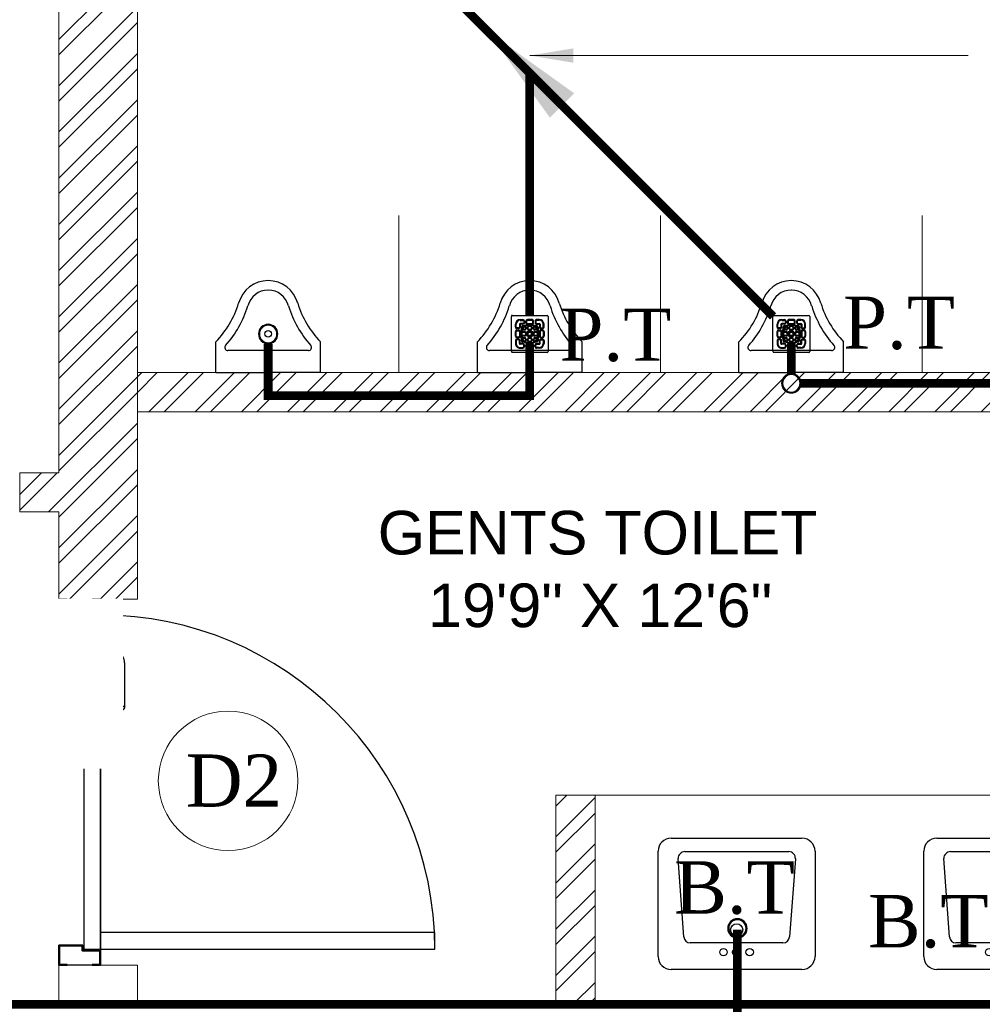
# Model space of a CAD drawing. Header units: inches. Extents: x 119662 to 158499, y 12149 to 20675.
# Tile 59 of 97: x 122229 to 122340, y 19509 to 19622. Entities that reach past the tile are written whole.
import ezdxf

# ---------------------------------------------------------------- set-up
doc = ezdxf.new("R2010")
doc.units = ezdxf.units.IN
doc.header["$MEASUREMENT"] = 0
for name, color, linetype, lineweight in [('00-GRIDTEXT', 1, 'Continuous', 13), ('FLOOR RAISE', 4, 'Continuous', 5), ('KIT TEXT.', 5, 'Continuous', 5), ('PD_BRICK WALL_115', 134, 'Continuous', 30), ('PD_BRICK WALL_230', 4, 'Continuous', 50), ('PD_DOOR', 42, 'Continuous', 25), ('PD_FIXTURE', 21, 'Continuous', 25), ('PD_HATCH', 45, 'Continuous', 9), ('PP- 50DIA Soil Waste Sewer pipe', 54, 'Continuous', 25), ('PP-Soil Pipe', 1, 'Continuous', 25), ('PP-TEXT', 7, 'Continuous', 40)]:
    doc.layers.add(name, color=color, linetype=linetype, lineweight=lineweight)
doc.layers.add('PD_025_TEXT', color=61, linetype='Continuous')
doc.styles.add('Arial', font='GOTHIC.TTF')
doc.styles.add('ISO', font='isocp.shx', dxfattribs={"height": 250})
doc.styles.get("Standard").update_dxf_attribs({"font": 'times.ttf', "height": 4})
doc.styles.add('style1', font='arial.ttf', dxfattribs={"height": 500})
doc.styles.add('TIMES NEW ROMAN', font='times.ttf', dxfattribs={"height": 4})
doc.dimstyles.new('ISO-10', dxfattribs={"dimtxt": 6, "dimasz": 0.5, "dimexe": 1.25, "dimexo": 0.625, "dimtad": 1, "dimtoh": 1, "dimdec": 1, "dimlunit": 4, "dimtxsty": 'Standard', "dimblk": 'ARCHTICK', "dimcen": 2.5, "dimclrt": 3, "dimadec": 0, "dimazin": 0, "dimtfac": 1, "dimtdec": 1, "dimtmove": 1, "dimatfit": 3, "dimfxl": 1, "dimarcsym": 0})
doc.dimstyles.new('PP-DIM', dxfattribs={"dimtxt": 4, "dimasz": 1, "dimexe": 1, "dimexo": 1, "dimgap": 0.09, "dimtad": 0, "dimdec": 1, "dimzin": 0, "dimdsep": 46, "dimlunit": 4, "dimtxsty": 'TIMES NEW ROMAN', "dimblk": 'ARCHTICK', "dimcen": 0.09, "dimdle": 1, "dimclrd": 256, "dimclre": 256, "dimclrt": 256, "dimadec": 0, "dimazin": 0, "dimtfac": 1, "dimtdec": 4, "dimtofl": 0, "dimtmove": 1, "dimatfit": 3, "dimfxl": 1, "dimtolj": 1, "dimtzin": 0, "dimlwd": -1, "dimlwe": -1, "dimarcsym": 0})
pattern_1 = [(45, (165803.1266, 37468.1404), (-2.65165043, 2.65165043), []), (45, (165804.8943, 37468.1404), (-2.65165043, 2.65165043), [])]

# ---------------------------------------------------------------- blocks, each defined once
blk = doc.blocks.new('A$C6E471120')
at = {"layer": 'KIT TEXT.', "color": 251, "char_height": 60.175, "attachment_point": 7, "style": 'ISO'}
for s, insert, width in [('\\pi325.49;{\\Fromans|c0;\\W0.8;WORK TABLE \\P\\pi370.19;WITH SINK}', (-834.1, -1717.7, 488.6), 1100.284), ('\\pi300.49;{\\Fromans|c0;\\W0.8;WORK TABLE}', (-5344.1, -1932.6, 488.6), 1050.284), ('\\pi300.49;{\\Fromans|c0;\\W0.8;WORK TABLE}', (-5344.1, -2682.9, 488.6), 1050.284), ('\\pi526.07;{\\Fromans|c0;\\W0.8; \\P\\pi263.59;CHEST FREEZER}', (-2320.9, -2768.6, 488.6), 1100.284), ('\\pi526.07;{\\Fromans|c0;\\W0.8; \\P\\pi263.59;CHEST FREEZER}', (-1182.6, -2768.6, 488.6), 1100.284)]:
    blk.add_mtext(s, dxfattribs=dict(at, insert=insert, width=width))
blk = doc.blocks.new('door 1')
at = {"layer": 'PD_DOOR', "color": 8}
for p, q in [((160472.9, 15356.5), (160472.9, 15360.1)), ((160472.9, 15360.1), (160472.9, 15356.5)), ((160602.9, 15360.1), (160472.9, 15360.1)), ((160472.9, 15360.1), (160472.9, 15359.7)), ((160472.9, 15335.1), (160472.9, 15360.1)), ((160472.9, 15359.7), (160472.9, 15335.6)), ((159755.9, 15337.6), (159695.9, 15337.6)), ((159695.9, 15337.6), (159695.9, 15312.6)), ((159695.9, 15312.6), (159695.9, 15337.6)), ((159695.9, 15337.6), (159755.9, 15337.6)), ((159695.9, 15212.6), (159695.9, 15337.6)), ((159697.9, 15312.6), (159697.9, 15335.6)), ((159697.9, 15335.6), (159753.9, 15335.6)), ((159753.9, 15335.6), (159697.9, 15335.6)), ((159697.9, 15335.6), (159697.9, 15312.6)), ((159753.9, 15335.6), (159753.9, 15267.6)), ((159753.9, 15267.6), (159753.9, 15335.6)), ((159755.9, 15265.6), (159755.9, 15337.6)), ((159755.9, 15337.6), (159755.9, 15265.6)), ((160472.9, 15335.1), (160472.9, 15338.8)), ((160472.9, 15338.8), (160472.9, 15335.1)), ((160472.9, 15335.6), (160472.9, 15335.1)), ((160472.9, 15335.1), (160602.9, 15335.1)), ((160795.9, 15337.6), (160735.9, 15337.6)), ((160735.9, 15337.6), (160735.9, 15265.6)), ((160735.9, 15265.6), (160735.9, 15337.6)), ((160735.9, 15337.6), (160795.9, 15337.6)), ((160737.9, 15267.6), (160737.9, 15335.6)), ((160737.9, 15335.6), (160793.9, 15335.6)), ((160793.9, 15335.6), (160737.9, 15335.6)), ((160737.9, 15335.6), (160737.9, 15267.6)), ((160793.9, 15335.6), (160793.9, 15312.6)), ((160793.9, 15312.6), (160793.9, 15335.6)), ((160795.9, 15312.6), (160795.9, 15337.6)), ((160795.9, 15337.6), (160795.9, 15312.6)), ((160795.9, 15337.6), (160795.9, 15212.6)), ((159695.9, 15312.6), (159697.9, 15312.6)), ((159697.9, 15312.6), (159695.9, 15312.6)), ((160615.4, 15322.6), (160615.4, 15272.6)), ((160640.4, 15272.6), (160640.4, 15322.6)), ((160793.9, 15312.6), (160795.9, 15312.6)), ((160795.9, 15312.6), (160793.9, 15312.6)), ((160605.4, 15272.6), (160605.4, 15262.6)), ((160622.1, 15272.6), (160605.4, 15272.6)), ((160605.4, 15272.6), (160622.1, 15272.6)), ((160640.4, 15272.6), (160615.4, 15272.6)), ((160615.4, 15272.6), (160621.7, 15272.6)), ((160621.7, 15272.6), (160624.7, 15272.6)), ((160624.7, 15272.6), (160627.9, 15272.6)), ((160627.9, 15272.6), (160631.2, 15272.6)), ((160627.9, 15272.6), (160650.4, 15272.6)), ((160631.2, 15272.6), (160634.2, 15272.6)), ((160650.4, 15272.6), (160633.8, 15272.6)), ((160634.2, 15272.6), (160640.4, 15272.6)), ((160650.4, 15262.6), (160650.4, 15272.6)), ((159753.9, 15267.6), (159738.9, 15267.6)), ((159738.9, 15267.6), (159738.9, 15214.6)), ((159738.9, 15214.6), (159738.9, 15267.6)), ((159738.9, 15267.6), (159753.9, 15267.6)), ((159740.9, 15212.6), (159740.9, 15265.6)), ((159740.9, 15265.6), (159755.9, 15265.6)), ((159755.9, 15265.6), (159740.9, 15265.6)), ((159740.9, 15265.6), (159740.9, 15212.6)), ((160747.9, 15262.6), (159743.9, 15262.6)), ((159743.9, 15262.6), (159743.9, 15212.6)), ((160747.9, 15262.6), (159743.9, 15262.6)), ((159743.9, 15262.6), (159743.9, 15212.6)), ((160650.4, 15262.6), (160605.4, 15262.6)), ((160605.4, 15262.6), (160650.4, 15262.6)), ((160617.9, 15267.6), (160617.9, 15262.6)), ((160637.9, 15267.6), (160617.9, 15267.6)), ((160617.9, 15267.6), (160637.9, 15267.6)), ((160637.9, 15262.6), (160617.9, 15262.6)), ((160617.9, 15262.6), (160637.9, 15262.6)), ((160637.9, 15262.6), (160637.9, 15267.6)), ((160735.9, 15265.6), (160750.9, 15265.6)), ((160750.9, 15265.6), (160735.9, 15265.6)), ((160752.9, 15267.6), (160737.9, 15267.6)), ((160737.9, 15267.6), (160752.9, 15267.6)), ((160747.9, 15212.6), (160747.9, 15262.6)), ((160747.9, 15262.6), (160747.9, 15212.6)), ((160750.9, 15265.6), (160750.9, 15212.6)), ((160750.9, 15212.6), (160750.9, 15265.6)), ((160752.9, 15214.6), (160752.9, 15267.6)), ((160752.9, 15267.6), (160752.9, 15214.6)), ((159697.9, 15237.6), (159695.9, 15237.6)), ((159695.9, 15237.6), (159695.9, 15212.6)), ((159695.9, 15212.6), (159695.9, 15237.6)), ((159695.9, 15237.6), (159697.9, 15237.6)), ((159695.9, 15212.6), (159740.9, 15212.6)), ((159740.9, 15212.6), (159695.9, 15212.6)), ((159695.9, 15212.6), (159743.9, 15212.6)), ((159743.9, 15212.6), (159695.9, 15212.6)), ((159697.9, 15214.6), (159697.9, 15237.6)), ((159697.9, 15237.6), (159697.9, 15214.6)), ((159738.9, 15214.6), (159697.9, 15214.6)), ((159697.9, 15214.6), (159738.9, 15214.6)), ((159793.9, 15212.6), (159743.9, 15212.6)), ((159743.9, 15212.6), (159743.9, 14208.6)), ((159743.9, 15212.6), (160747.9, 15212.6)), ((159743.9, 15212.6), (159793.9, 15212.6)), ((159743.9, 15212.6), (159793.9, 15212.6)), ((159793.9, 15212.6), (159743.9, 15212.6)), ((159793.9, 14208.6), (159793.9, 15212.6)), ((159793.9, 15212.6), (160747.9, 15212.6)), ((159793.9, 15212.6), (160747.9, 15212.6)), ((160747.9, 15212.6), (159793.9, 15212.6)), ((160605.4, 15212.6), (160605.4, 15202.6)), ((160605.4, 15212.6), (160650.4, 15212.6)), ((160639.2, 15212.6), (160605.4, 15212.6)), ((160617.9, 15212.6), (160617.9, 15207.6)), ((160617.9, 15212.6), (160637.9, 15212.6)), ((160618.3, 15212.6), (160617.9, 15212.6)), ((160637.9, 15212.6), (160618.3, 15212.6)), ((160637.9, 15207.6), (160637.9, 15212.6)), ((160650.4, 15212.6), (160639.2, 15212.6)), ((160650.4, 15202.6), (160650.4, 15212.6)), ((160747.9, 15212.6), (160795.9, 15212.6)), ((160795.9, 15212.6), (160747.9, 15212.6)), ((160750.9, 15212.6), (160795.9, 15212.6)), ((160795.9, 15212.6), (160750.9, 15212.6)), ((160793.9, 15214.6), (160752.9, 15214.6)), ((160752.9, 15214.6), (160793.9, 15214.6)), ((160795.9, 15237.6), (160793.9, 15237.6)), ((160793.9, 15237.6), (160793.9, 15214.6)), ((160793.9, 15214.6), (160793.9, 15237.6)), ((160793.9, 15237.6), (160795.9, 15237.6)), ((160795.9, 15212.6), (160795.9, 15237.6)), ((160795.9, 15237.6), (160795.9, 15212.6)), ((160605.4, 15202.6), (160650.4, 15202.6)), ((160650.4, 15202.6), (160605.4, 15202.6)), ((160615.4, 15202.6), (160615.4, 15177.6)), ((160615.4, 15202.6), (160640.4, 15202.6)), ((160640.4, 15202.6), (160615.4, 15202.6)), ((160617.9, 15207.6), (160637.9, 15207.6)), ((160637.9, 15207.6), (160617.9, 15207.6)), ((160640.4, 15177.6), (160640.4, 15202.6)), ((160472.9, 15165.1), (160472.9, 15161.5)), ((160472.9, 15161.5), (160472.9, 15165.1)), ((160602.9, 15165.1), (160472.9, 15165.1)), ((160472.9, 15165.1), (160472.9, 15164.7)), ((160472.9, 15140.1), (160472.9, 15165.1)), ((160472.9, 15164.7), (160472.9, 15140.6)), ((160472.9, 15143.8), (160472.9, 15140.1)), ((160472.9, 15140.1), (160472.9, 15143.8)), ((160472.9, 15140.6), (160472.9, 15140.1)), ((160472.9, 15140.1), (160602.9, 15140.1)), ((159743.9, 14208.6), (159793.9, 14208.6))]:
    blk.add_line(p, q, dxfattribs=at)
at = {"layer": 'PD_DOOR', "color": 8, "flags": 128}
for points in [[(160460.4, 15347.6), (160460.5, 15348.1), (160460.5, 15348.6), (160460.5, 15349.1), (160460.6, 15349.6), (160460.7, 15350.1), (160460.8, 15350.6), (160460.9, 15351.1), (160461.1, 15351.6), (160461.2, 15352), (160461.4, 15352.5), (160461.6, 15353), (160461.9, 15353.4), (160462.1, 15353.9), (160462.4, 15354.3), (160462.6, 15354.7), (160462.9, 15355.1), (160463.2, 15355.5), (160463.5, 15355.9), (160463.9, 15356.3), (160464.2, 15356.6), (160464.6, 15357), (160465, 15357.3), (160465.4, 15357.6), (160465.8, 15357.9), (160466.2, 15358.2), (160466.6, 15358.4), (160467, 15358.7), (160467.5, 15358.9), (160467.9, 15359.1), (160468.4, 15359.3), (160468.9, 15359.5), (160469.4, 15359.6), (160469.8, 15359.8), (160470.3, 15359.9), (160470.8, 15360), (160471.3, 15360), (160471.8, 15360.1), (160472.3, 15360.1), (160472.8, 15360.1), (160472.9, 15360.1)], [(160640.4, 15322.6), (160640.4, 15324.1), (160640.3, 15325.6), (160640.2, 15327.1), (160640, 15328.6), (160639.7, 15330.1), (160639.4, 15331.6), (160639, 15333), (160638.5, 15334.4), (160638, 15335.9), (160637.5, 15337.2), (160636.9, 15338.6), (160636.2, 15340), (160635.5, 15341.3), (160634.7, 15342.6), (160633.9, 15343.8), (160633, 15345), (160632.1, 15346.2), (160631.1, 15347.4), (160630.1, 15348.5), (160629.1, 15349.5), (160628, 15350.6), (160626.8, 15351.5), (160625.7, 15352.5), (160624.4, 15353.4), (160623.2, 15354.2), (160621.9, 15355), (160620.6, 15355.7), (160619.3, 15356.4), (160617.9, 15357), (160616.5, 15357.6), (160615.1, 15358.1), (160613.7, 15358.6), (160612.2, 15359), (160610.8, 15359.3), (160609.3, 15359.6), (160607.8, 15359.8), (160606.3, 15360), (160604.8, 15360.1), (160603.3, 15360.1), (160602.9, 15360.1)], [(160472.9, 15335.1), (160472.4, 15335.2), (160471.9, 15335.2), (160471.4, 15335.2), (160470.9, 15335.3), (160470.5, 15335.4), (160470, 15335.5), (160469.5, 15335.6), (160469, 15335.8), (160468.5, 15335.9), (160468.1, 15336.1), (160467.6, 15336.3), (160467.2, 15336.6), (160466.7, 15336.8), (160466.3, 15337.1), (160465.9, 15337.3), (160465.5, 15337.6), (160465.1, 15337.9), (160464.7, 15338.2), (160464.3, 15338.6), (160464, 15338.9), (160463.6, 15339.3), (160463.3, 15339.7), (160463, 15340.1), (160462.7, 15340.5), (160462.4, 15340.9), (160462.2, 15341.3), (160461.9, 15341.8), (160461.7, 15342.2), (160461.5, 15342.7), (160461.3, 15343.1), (160461.1, 15343.6), (160461, 15344.1), (160460.8, 15344.5), (160460.7, 15345), (160460.6, 15345.5), (160460.5, 15346), (160460.5, 15346.5), (160460.5, 15347), (160460.4, 15347.5), (160460.4, 15347.6)], [(160602.9, 15335.1), (160603.4, 15335.1), (160603.9, 15335.1), (160604.4, 15335.1), (160604.9, 15335), (160605.4, 15334.9), (160605.9, 15334.8), (160606.4, 15334.7), (160606.9, 15334.5), (160607.3, 15334.3), (160607.8, 15334.2), (160608.3, 15334), (160608.7, 15333.7), (160609.2, 15333.5), (160609.6, 15333.2), (160610, 15333), (160610.4, 15332.7), (160610.8, 15332.4), (160611.2, 15332), (160611.6, 15331.7), (160611.9, 15331.4), (160612.2, 15331), (160612.6, 15330.6), (160612.9, 15330.2), (160613.2, 15329.8), (160613.5, 15329.4), (160613.7, 15329), (160614, 15328.5), (160614.2, 15328.1), (160614.4, 15327.6), (160614.6, 15327.2), (160614.8, 15326.7), (160614.9, 15326.2), (160615.1, 15325.7), (160615.2, 15325.3), (160615.3, 15324.8), (160615.3, 15324.3), (160615.4, 15323.8), (160615.4, 15323.3), (160615.4, 15322.8), (160615.4, 15322.6)], [(160460.4, 15152.6), (160460.5, 15153.1), (160460.5, 15153.6), (160460.5, 15154.1), (160460.6, 15154.6), (160460.7, 15155.1), (160460.8, 15155.6), (160460.9, 15156.1), (160461.1, 15156.6), (160461.2, 15157), (160461.4, 15157.5), (160461.6, 15158), (160461.9, 15158.4), (160462.1, 15158.9), (160462.4, 15159.3), (160462.6, 15159.7), (160462.9, 15160.1), (160463.2, 15160.5), (160463.5, 15160.9), (160463.9, 15161.3), (160464.2, 15161.6), (160464.6, 15162), (160465, 15162.3), (160465.4, 15162.6), (160465.8, 15162.9), (160466.2, 15163.2), (160466.6, 15163.4), (160467, 15163.7), (160467.5, 15163.9), (160467.9, 15164.1), (160468.4, 15164.3), (160468.9, 15164.5), (160469.4, 15164.6), (160469.8, 15164.8), (160470.3, 15164.9), (160470.8, 15165), (160471.3, 15165), (160471.8, 15165.1), (160472.3, 15165.1), (160472.8, 15165.1), (160472.9, 15165.1)], [(160472.9, 15140.1), (160472.4, 15140.2), (160471.9, 15140.2), (160471.4, 15140.2), (160470.9, 15140.3), (160470.5, 15140.4), (160470, 15140.5), (160469.5, 15140.6), (160469, 15140.8), (160468.5, 15140.9), (160468.1, 15141.1), (160467.6, 15141.3), (160467.2, 15141.6), (160466.7, 15141.8), (160466.3, 15142.1), (160465.9, 15142.3), (160465.5, 15142.6), (160465.1, 15142.9), (160464.7, 15143.2), (160464.3, 15143.6), (160464, 15143.9), (160463.6, 15144.3), (160463.3, 15144.7), (160463, 15145.1), (160462.7, 15145.5), (160462.4, 15145.9), (160462.2, 15146.3), (160461.9, 15146.8), (160461.7, 15147.2), (160461.5, 15147.7), (160461.3, 15148.1), (160461.1, 15148.6), (160461, 15149.1), (160460.8, 15149.5), (160460.7, 15150), (160460.6, 15150.5), (160460.5, 15151), (160460.5, 15151.5), (160460.5, 15152), (160460.4, 15152.5), (160460.4, 15152.6)], [(160602.9, 15140.1), (160604.4, 15140.2), (160605.9, 15140.3), (160607.4, 15140.4), (160608.9, 15140.6), (160610.4, 15140.9), (160611.9, 15141.2), (160613.3, 15141.6), (160614.7, 15142), (160616.2, 15142.5), (160617.5, 15143.1), (160618.9, 15143.7), (160620.3, 15144.4), (160621.6, 15145.1), (160622.9, 15145.9), (160624.1, 15146.7), (160625.3, 15147.6), (160626.5, 15148.5), (160627.7, 15149.5), (160628.8, 15150.5), (160629.8, 15151.5), (160630.9, 15152.6), (160631.8, 15153.8), (160632.8, 15154.9), (160633.7, 15156.1), (160634.5, 15157.4), (160635.3, 15158.7), (160636, 15160), (160636.7, 15161.3), (160637.3, 15162.7), (160637.9, 15164.1), (160638.4, 15165.5), (160638.9, 15166.9), (160639.3, 15168.3), (160639.6, 15169.8), (160639.9, 15171.3), (160640.1, 15172.8), (160640.3, 15174.2), (160640.4, 15175.7), (160640.4, 15177.2), (160640.4, 15177.6)], [(160615.4, 15177.6), (160615.4, 15177.1), (160615.4, 15176.6), (160615.4, 15176.1), (160615.3, 15175.7), (160615.2, 15175.2), (160615.1, 15174.7), (160615, 15174.2), (160614.8, 15173.7), (160614.6, 15173.2), (160614.5, 15172.8), (160614.3, 15172.3), (160614, 15171.9), (160613.8, 15171.4), (160613.5, 15171), (160613.3, 15170.6), (160613, 15170.2), (160612.7, 15169.8), (160612.3, 15169.4), (160612, 15169), (160611.7, 15168.7), (160611.3, 15168.3), (160610.9, 15168), (160610.5, 15167.7), (160610.1, 15167.4), (160609.7, 15167.1), (160609.3, 15166.9), (160608.8, 15166.6), (160608.4, 15166.4), (160607.9, 15166.2), (160607.5, 15166), (160607, 15165.8), (160606.5, 15165.7), (160606, 15165.5), (160605.6, 15165.4), (160605.1, 15165.3), (160604.6, 15165.3), (160604.1, 15165.2), (160603.6, 15165.2), (160603.1, 15165.1), (160602.9, 15165.1)]]:
    blk.add_lwpolyline(points, dxfattribs=at)
at = {"layer": 'PD_DOOR', "color": 8}
blk.add_arc((159743.9, 15212.6), 1004, 270, 0, dxfattribs=at)
blk = doc.blocks.new('DOOR1')
at = {"color": 8, "xscale": 0.03818181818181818, "yscale": 0.03818181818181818, "zscale": 0.03818181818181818, "rotation": 90}
blk.add_blockref('door 1', (-2370.94, -8406.75), dxfattribs=at)
blk = doc.blocks.new('LV')
at = {"color": 8}
for p, q in [((-254, 510.1), (254, 510.1)), ((-304.8, 50.8), (-304.8, 459.3)), ((304.8, 459.3), (304.8, 50.8)), ((-205.3, 127), (-226.3, 430.8)), ((-201, 458), (203.1, 458)), ((228.4, 430.6), (205.5, 126.8)), ((180.2, 103.5), (-180, 103.5)), ((254, 0), (-254, 0))]:
    blk.add_line(p, q, dxfattribs=at)
for centre, radius in [((0.4, 154.3), 23.6), ((-50.8, 67.2), 14.4), ((0, 67.2), 15.3), ((50.8, 67.2), 14.4)]:
    blk.add_circle(centre, radius, dxfattribs=at)
for centre, radius, start, end in [((-254, 459.3), 50.8, 90, 180), ((254, 459.3), 50.8, 0, 90), ((-201, 432.6), 25.4, 90, 184.2016), ((203.1, 432.6), 25.4, 355.4179, 90), ((-180, 128.9), 25.4, 184.2016, 270), ((180.2, 128.9), 25.4, 270, 355.4179), ((-254, 50.8), 50.8, 180, 270), ((254, 50.8), 50.8, 270, 0)]:
    blk.add_arc(centre, radius, start, end, dxfattribs=at)
blk = doc.blocks.new('A$C33087201')
at = {"color": 8}
for p, q in [((0, 289.6), (165, 289.6)), ((0, 289.6), (0, 193.2)), ((330, 289.6), (165, 289.6)), ((330, 289.6), (330, 193.2)), ((38.1, 220.9), (291.9, 220.9))]:
    blk.add_line(p, q, dxfattribs=at)
blk.add_circle((165, 168.2), 10.4, dxfattribs=at)
for centre, radius, start, end in [((38.1, 210.9), 10, 90, 221.8242), ((291.9, 210.9), 10, 318.1758, 90), ((-215.7, -16.2), 300.6, 16.9059, 44.1446), ((-215.7, -16.2), 330.6, 16.9059, 41.8242), ((545.7, -16.2), 330.6, 138.1758, 163.0941), ((545.7, -16.2), 300.6, 135.8554, 163.0941), ((164.8, 96.2), 96.2, 195.0681, 270.0943), ((164.8, 96.2), 66.2, 195.0681, 270.0943), ((165.2, 96.2), 66.2, 269.9057, 344.9319), ((165.2, 96.2), 96.2, 269.9057, 344.9319)]:
    blk.add_arc(centre, radius, start, end, dxfattribs=at)
blk = doc.blocks.new('FIRST FLOOR')
at = {"layer": 'PD_HATCH', "lineweight": 5}
h = blk.add_hatch(dxfattribs=at)
h.set_pattern_fill('ANSI32', color=251, scale=10)
h.set_pattern_definition(pattern_1)
h.paths.add_polyline_path([(139264.66, 19579.75), (139258.66, 19579.75), (139258.66, 19543.75), (139264.66, 19543.75)])
h.paths.add_polyline_path([(139264.66, 19543.75), (139258.66, 19543.75), (139258.66, 19507.75), (139264.66, 19507.75)])
h.paths.add_polyline_path([(139258.66, 19507.75), (139258.66, 19471.75), (139264.66, 19471.75), (139264.66, 19507.75)])
h.paths.add_polyline_path([(139264.66, 19471.75), (139258.66, 19471.75), (139258.66, 19435.75), (139264.66, 19435.75)])
h.paths.add_polyline_path([(139264.66, 19435.75), (139258.66, 19435.75), (139258.66, 19399.75), (139264.66, 19399.75)])
h.paths.add_polyline_path([(139264.66, 19399.75), (139258.66, 19399.75), (139258.66, 19363.75), (139264.66, 19363.75)])
h.paths.add_polyline_path([(139543.66, 19579.75), (139534.66, 19579.75), (139534.66, 19490.25), (139530.16, 19490.25), (139530.16, 19485.75), (139534.66, 19485.75), (139534.66, 19475.75), (139543.66, 19475.75)])
h.paths.add_polyline_path([(139462.66, 19579.75), (139458.16, 19579.75), (139458.16, 19490.25), (139453.66, 19490.25), (139453.66, 19485.75), (139488.16, 19485.75), (139488.16, 19490.25), (139462.66, 19490.25)])
h.paths.add_polyline_path([(139458.16, 19561.75), (139455.16, 19561.75), (139455.16, 19557.25), (139458.16, 19557.25)], flags=17)
h.paths.add_polyline_path([(139431.16, 19561.75), (139428.16, 19561.75), (139428.16, 19570.75), (139423.66, 19570.75), (139423.66, 19561.75), (139413.16, 19561.75), (139413.16, 19557.25), (139431.16, 19557.25)])
h.paths.add_polyline_path([(139377.16, 19579.75), (139372.66, 19579.75), (139372.66, 19563.75), (139372.66, 19557.25), (139377.16, 19557.25), (139377.16, 19561.75)])
h.paths.add_polyline_path([(139668.16, 19579.75), (139663.66, 19579.75), (139663.66, 19561.75), (139668.16, 19561.75)])
h = blk.add_hatch(dxfattribs=at)
h.set_pattern_fill('ANSI32', color=251, scale=10)
h.set_pattern_definition(pattern_1)
h.paths.add_polyline_path([(139596.16, 19453.25), (139591.66, 19453.25), (139591.66, 19429.25), (139596.16, 19429.25)])
h.paths.add_polyline_path([(139729.66, 19466.88), (139720.66, 19466.88), (139720.66, 19429.25), (139725.16, 19429.25), (139725.16, 19462.38), (139729.66, 19462.38)])
h.paths.add_polyline_path([(139780.66, 19466.88), (139753.66, 19466.88), (139753.66, 19462.38), (139780.66, 19462.38)])
h.paths.add_polyline_path([(139668.16, 19519.75), (139663.66, 19519.75), (139663.66, 19501.75), (139543.66, 19501.75), (139543.66, 19497.25), (139668.16, 19497.25)])
at = {"layer": 'PD_BRICK WALL_115', "color": 251, "lineweight": 5}
for p, q in [((139534.66, 19490.25), (139534.66, 19579.75)), ((139543.66, 19501.75), (139663.66, 19501.75)), ((139543.66, 19497.25), (139668.16, 19497.25)), ((139530.16, 19490.25), (139534.66, 19490.25)), ((139530.16, 19485.75), (139530.16, 19490.25)), ((139530.16, 19485.75), (139534.66, 19485.75)), ((139534.66, 19475.75), (139534.66, 19485.75)), ((139591.66, 19453.25), (139591.66, 19429.25)), ((139591.66, 19453.25), (139596.16, 19453.25)), ((139596.16, 19453.25), (139596.16, 19429.25))]:
    blk.add_line(p, q, dxfattribs=at)
blk.add_lwpolyline([(139534.66, 19475.75), (139543.66, 19475.75), (139543.66, 19579.75)], dxfattribs=at)
at = {"layer": 'PD_BRICK WALL_230', "color": 251, "lineweight": 5}
for p, q in [((139534.66, 19429.25), (139534.66, 19433.75)), ((139534.66, 19433.75), (139543.66, 19433.75)), ((139543.66, 19429.25), (139543.66, 19433.75))]:
    blk.add_line(p, q, dxfattribs=at)
at = {"layer": 'PD_DOOR', "color": 251, "lineweight": 5}
blk.add_circle((139554.06, 19454.89), 8, dxfattribs=at)
at = {"layer": 'PD_FIXTURE', "color": 251, "lineweight": 5, "ltscale": 12}
for p, q in [((139573.66, 19501.75), (139573.66, 19519.75)), ((139603.66, 19501.75), (139603.66, 19519.75)), ((139633.66, 19501.75), (139633.66, 19519.75)), ((139720.66, 19453.25), (139596.16, 19453.25))]:
    blk.add_line(p, q, dxfattribs=at)
at = {"layer": '00-GRIDTEXT', "color": 8, "xscale": 0.03937007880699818, "yscale": 0.03937007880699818, "zscale": 0.03937007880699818}
blk.add_blockref('A$C6E471120', (139249.66, 19579.75), dxfattribs=at)
at = {"layer": 'PD_DOOR', "color": 8, "ltscale": 25}
blk.add_blockref('DOOR1', (142491.22, 21743.02), dxfattribs=at)
at = {"layer": 'PD_FIXTURE', "color": 251, "ltscale": 12, "xscale": 0.03636363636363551, "yscale": 0.03636363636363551, "zscale": 0.03636363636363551, "rotation": 180}
for p in [(139564.66, 19512.29), (139594.66, 19512.29), (139624.66, 19512.29)]:
    blk.add_blockref('A$C33087201', p, dxfattribs=at)
at = {"layer": 'PD_FIXTURE', "color": 251, "ltscale": 12, "xscale": 0.0295236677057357, "yscale": 0.0295236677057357, "zscale": 0.0295236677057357}
for p in [(139612.38, 19433.25), (139642.85, 19433.25)]:
    blk.add_blockref('LV', p, dxfattribs=at)
at = {"layer": 'PD_DOOR', "color": 251, "insert": (139549.19, 19457.92), "char_height": 6, "width": 47.1418, "attachment_point": 1}
blk.add_mtext('D2', dxfattribs=at)
at = {"layer": 'PD_025_TEXT', "color": 251, "insert": (139569.21, 19485.87), "char_height": 5, "width": 53.9676, "attachment_point": 1, "style": 'style1', "bg_fill": 2}
blk.add_mtext('\\pi2.0128;GENTS TOILET\\P\\pi7.7904;19\'9" X 12\'6"', dxfattribs=at)
at = {"layer": 'PD_025_TEXT', "color": 251, "insert": (139428.34, 19534.13), "char_height": 8, "width": 128.4952, "attachment_point": 1, "style": 'style1'}
blk.add_mtext('\\pi38.106;H. TOILET\\P\\pi44.447;6\' X 7\'5"', dxfattribs=at)
blk = doc.blocks.new('PP-GRATING')
at = {"linetype": 'Continuous'}
for p, q in [((-53.1, -49.4), (-53.1, 49.4)), ((-49.7, 52.9), (49.7, 52.9)), ((-27.6, 40.7), (-27.6, 38.6)), ((-19.6, 40.7), (-27.6, 40.7)), ((-19.6, 38.6), (-27.6, 38.6)), ((-27.6, 29.6), (-27.6, 27.5)), ((-27.6, 29.6), (-19.6, 29.6)), ((-19.6, 38.6), (-19.6, 40.7)), ((-19.6, 27.5), (-19.6, 29.6)), ((-17.3, 31.8), (-17.3, 36.4)), ((-15.3, 36.4), (-17.3, 36.4)), ((-17.3, 31.8), (-15.3, 31.8)), ((-15.3, 31.8), (-15.3, 36.4)), ((-11.4, 36.4), (-11.4, 31.8)), ((-9.4, 36.4), (-11.4, 36.4)), ((-11.4, 31.8), (-9.4, 31.8)), ((-9.4, 36.4), (-9.4, 31.8)), ((-7.1, 38.6), (-7.1, 40.7)), ((-7.1, 40.7), (6.5, 40.7)), ((-7.1, 38.6), (6.5, 38.6)), ((-7.1, 29.6), (6.5, 29.6)), ((-7.1, 29.6), (-7.1, 27.5)), ((6.5, 40.7), (6.5, 38.6)), ((6.5, 29.6), (6.5, 27.5)), ((8.8, 31.8), (8.8, 36.4)), ((10.9, 36.4), (8.8, 36.4)), ((8.8, 31.8), (10.9, 31.8)), ((10.9, 31.8), (10.9, 36.4)), ((14.7, 31.8), (14.7, 36.4)), ((14.7, 36.4), (16.8, 36.4)), ((16.8, 31.8), (14.7, 31.8)), ((16.8, 31.8), (16.8, 36.4)), ((19, 40.7), (27, 40.7)), ((19, 38.6), (19, 40.7)), ((19, 38.6), (27, 38.6)), ((27, 29.6), (19, 29.6)), ((19, 27.5), (19, 29.6)), ((27, 40.7), (27, 38.6)), ((27, 29.6), (27, 27.5)), ((52.6, 50), (52.6, -48.9)), ((-38.9, 27.3), (-41, 27.3)), ((-41, 27.3), (-41, 19.3)), ((-38.9, 19.3), (-41, 19.3)), ((-41, 6.8), (-41, -6.8)), ((-38.9, 6.8), (-41, 6.8)), ((-38.9, 27.3), (-38.9, 19.3)), ((-38.9, 6.8), (-38.9, -6.8)), ((-36.7, 17), (-32.1, 17)), ((-36.7, 17), (-36.7, 15)), ((-36.7, 15), (-32.1, 15)), ((-32.1, 11.1), (-36.7, 11.1)), ((-36.7, 11.1), (-36.7, 9.1)), ((-32.1, 9.1), (-36.7, 9.1)), ((-32.1, 9.1), (-32.1, 11.1)), ((-29.8, 19.3), (-29.8, 27.3)), ((-27.8, 27.3), (-29.8, 27.3)), ((-29.8, 19.3), (-27.8, 19.3)), ((-29.8, -6.8), (-29.8, 6.8)), ((-29.8, 6.8), (-27.8, 6.8)), ((-27.8, 19.3), (-27.8, 27.3)), ((-27.8, -6.8), (-27.8, 6.8)), ((-27.6, 27.5), (-19.6, 27.5)), ((-23.9, 14.8), (-23.9, 19.3)), ((-21.9, 19.3), (-23.9, 19.3)), ((-21.9, 14.8), (-23.9, 14.8)), ((-23.9, -2.3), (-23.9, 2.3)), ((-21.9, 2.3), (-23.9, 2.3)), ((-21.9, 14.8), (-21.9, 19.3)), ((-21.9, -2.3), (-21.9, 2.3)), ((-19.6, 23.6), (-15.1, 23.6)), ((-19.6, 21.6), (-19.6, 23.6)), ((-19.6, 21.6), (-15.1, 21.6)), ((-15.1, 12.5), (-19.6, 12.5)), ((-19.6, 12.5), (-19.6, 10.5)), ((-15.1, 10.5), (-19.6, 10.5)), ((-19.6, 6.6), (-15.1, 6.6)), ((-19.6, 4.5), (-19.6, 6.6)), ((-19.6, 4.5), (-15.1, 4.5)), ((-15.1, 23.6), (-15.1, 21.6)), ((-15.1, 12.5), (-15.1, 10.5)), ((-15.1, 6.6), (-15.1, 4.5)), ((-12.8, 19.3), (-12.8, 14.8)), ((-10.7, 19.3), (-12.8, 19.3)), ((-12.8, 14.8), (-10.7, 14.8)), ((-12.8, 2.3), (-12.8, -2.3)), ((-10.7, 2.3), (-12.8, 2.3)), ((-10.7, 19.3), (-10.7, 14.8)), ((-10.7, 2.3), (-10.7, -2.3)), ((-7.1, 27.5), (6.5, 27.5)), ((-6.9, 14.8), (-6.9, 19.3)), ((-4.8, 19.3), (-6.9, 19.3)), ((-4.8, 14.8), (-6.9, 14.8)), ((-6.9, -2.3), (-6.9, 2.3)), ((-4.8, 2.3), (-6.9, 2.3)), ((-4.8, 14.8), (-4.8, 19.3)), ((-4.8, -2.3), (-4.8, 2.3)), ((-2.6, 23.6), (2, 23.6)), ((-2.6, 21.6), (-2.6, 23.6)), ((-2.6, 21.6), (2, 21.6)), ((2, 12.5), (-2.6, 12.5)), ((-2.6, 12.5), (-2.6, 10.5)), ((2, 10.5), (-2.6, 10.5)), ((-2.6, 6.6), (2, 6.6)), ((-2.6, 4.5), (-2.6, 6.6)), ((-2.6, 4.5), (2, 4.5)), ((2, 23.6), (2, 21.6)), ((2, 12.5), (2, 10.5)), ((2, 6.6), (2, 4.5)), ((4.3, 19.3), (4.3, 14.8)), ((6.3, 19.3), (4.3, 19.3)), ((4.3, 14.8), (6.3, 14.8)), ((4.3, 2.3), (4.3, -2.3)), ((6.3, 2.3), (4.3, 2.3)), ((6.3, 19.3), (6.3, 14.8)), ((6.3, 2.3), (6.3, -2.3)), ((10.2, 14.8), (10.2, 19.3)), ((12.2, 19.3), (10.2, 19.3)), ((12.2, 14.8), (10.2, 14.8)), ((10.2, -2.3), (10.2, 2.3)), ((12.2, 2.3), (10.2, 2.3)), ((12.2, 14.8), (12.2, 19.3)), ((12.2, -2.3), (12.2, 2.3)), ((14.5, 23.6), (19, 23.6)), ((14.5, 21.6), (14.5, 23.6)), ((14.5, 21.6), (19, 21.6)), ((19, 12.5), (14.5, 12.5)), ((14.5, 12.5), (14.5, 10.5)), ((19, 10.5), (14.5, 10.5)), ((14.5, 6.6), (19, 6.6)), ((14.5, 4.5), (14.5, 6.6)), ((14.5, 4.5), (19, 4.5)), ((27, 27.5), (19, 27.5)), ((19, 23.6), (19, 21.6)), ((19, 12.5), (19, 10.5)), ((19, 6.6), (19, 4.5)), ((21.3, 19.3), (21.3, 14.8)), ((23.4, 19.3), (21.3, 19.3)), ((21.3, 14.8), (23.4, 14.8)), ((21.3, 2.3), (21.3, -2.3)), ((23.4, 2.3), (21.3, 2.3)), ((23.4, 19.3), (23.4, 14.8)), ((23.4, 2.3), (23.4, -2.3)), ((27.2, 19.3), (27.2, 27.3)), ((27.2, 27.3), (29.3, 27.3)), ((29.3, 19.3), (27.2, 19.3)), ((27.2, -6.8), (27.2, 6.8)), ((29.3, 6.8), (27.2, 6.8)), ((29.3, 19.3), (29.3, 27.3)), ((29.3, -6.8), (29.3, 6.8)), ((36.1, 17), (31.5, 17)), ((36.1, 15), (31.5, 15)), ((31.5, 11.1), (36.1, 11.1)), ((31.5, 9.1), (31.5, 11.1)), ((31.5, 9.1), (36.1, 9.1)), ((36.1, 17), (36.1, 15)), ((36.1, 11.1), (36.1, 9.1)), ((38.4, 27.3), (38.4, 19.3)), ((38.4, 27.3), (40.4, 27.3)), ((38.4, 19.3), (40.4, 19.3)), ((38.4, 6.8), (38.4, -6.8)), ((38.4, 6.8), (40.4, 6.8)), ((40.4, 27.3), (40.4, 19.3)), ((40.4, 6.8), (40.4, -6.8)), ((-41, -6.8), (-38.9, -6.8)), ((-41, -27.3), (-41, -19.3)), ((-38.9, -19.3), (-41, -19.3)), ((-38.9, -27.3), (-41, -27.3)), ((-38.9, -27.3), (-38.9, -19.3)), ((-36.7, -9.1), (-32.1, -9.1)), ((-36.7, -9.1), (-36.7, -11.1)), ((-36.7, -11.1), (-32.1, -11.1)), ((-36.7, -17), (-36.7, -15)), ((-36.7, -15), (-32.1, -15)), ((-36.7, -17), (-32.1, -17)), ((-32.1, -9.1), (-32.1, -11.1)), ((-29.8, -6.8), (-27.8, -6.8)), ((-29.8, -19.3), (-27.8, -19.3)), ((-29.8, -19.3), (-29.8, -27.3)), ((-27.8, -27.3), (-29.8, -27.3)), ((-27.8, -19.3), (-27.8, -27.3)), ((-27.6, -27.5), (-19.6, -27.5)), ((-27.6, -29.6), (-27.6, -27.5)), ((-21.9, -2.3), (-23.9, -2.3)), ((-23.9, -19.3), (-23.9, -14.8)), ((-21.9, -14.8), (-23.9, -14.8)), ((-21.9, -19.3), (-23.9, -19.3)), ((-21.9, -19.3), (-21.9, -14.8)), ((-15.1, -4.5), (-19.6, -4.5)), ((-19.6, -4.5), (-19.6, -6.6)), ((-15.1, -6.6), (-19.6, -6.6)), ((-19.6, -10.5), (-15.1, -10.5)), ((-19.6, -12.5), (-19.6, -10.5)), ((-19.6, -12.5), (-15.1, -12.5)), ((-15.1, -21.6), (-19.6, -21.6)), ((-19.6, -21.6), (-19.6, -23.6)), ((-15.1, -23.6), (-19.6, -23.6)), ((-19.6, -27.5), (-19.6, -29.6)), ((-15.1, -4.5), (-15.1, -6.6)), ((-15.1, -10.5), (-15.1, -12.5)), ((-15.1, -21.6), (-15.1, -23.6)), ((-12.8, -2.3), (-10.7, -2.3)), ((-12.8, -14.8), (-12.8, -19.3)), ((-10.7, -14.8), (-12.8, -14.8)), ((-12.8, -19.3), (-10.7, -19.3)), ((-10.7, -14.8), (-10.7, -19.3)), ((-7.1, -27.5), (6.5, -27.5)), ((-7.1, -29.6), (-7.1, -27.5)), ((-4.8, -2.3), (-6.9, -2.3)), ((-6.9, -19.3), (-6.9, -14.8)), ((-4.8, -14.8), (-6.9, -14.8)), ((-4.8, -19.3), (-6.9, -19.3)), ((-4.8, -19.3), (-4.8, -14.8)), ((2, -4.5), (-2.6, -4.5)), ((-2.6, -4.5), (-2.6, -6.6)), ((2, -6.6), (-2.6, -6.6)), ((-2.6, -10.5), (2, -10.5)), ((-2.6, -12.5), (-2.6, -10.5)), ((-2.6, -12.5), (2, -12.5)), ((2, -21.6), (-2.6, -21.6)), ((-2.6, -21.6), (-2.6, -23.6)), ((2, -23.6), (-2.6, -23.6)), ((2, -4.5), (2, -6.6)), ((2, -10.5), (2, -12.5)), ((2, -21.6), (2, -23.6)), ((4.3, -2.3), (6.3, -2.3)), ((4.3, -14.8), (4.3, -19.3)), ((6.3, -14.8), (4.3, -14.8)), ((4.3, -19.3), (6.3, -19.3)), ((6.3, -14.8), (6.3, -19.3)), ((6.5, -29.6), (6.5, -27.5)), ((12.2, -2.3), (10.2, -2.3)), ((10.2, -19.3), (10.2, -14.8)), ((12.2, -14.8), (10.2, -14.8)), ((12.2, -19.3), (10.2, -19.3)), ((12.2, -19.3), (12.2, -14.8)), ((19, -4.5), (14.5, -4.5)), ((14.5, -4.5), (14.5, -6.6)), ((19, -6.6), (14.5, -6.6)), ((14.5, -10.5), (19, -10.5)), ((14.5, -12.5), (14.5, -10.5)), ((14.5, -12.5), (19, -12.5)), ((19, -21.6), (14.5, -21.6)), ((14.5, -21.6), (14.5, -23.6)), ((19, -23.6), (14.5, -23.6)), ((19, -4.5), (19, -6.6)), ((19, -10.5), (19, -12.5)), ((19, -21.6), (19, -23.6)), ((27, -27.5), (19, -27.5)), ((19, -27.5), (19, -29.6)), ((21.3, -2.3), (23.4, -2.3)), ((21.3, -14.8), (21.3, -19.3)), ((23.4, -14.8), (21.3, -14.8)), ((21.3, -19.3), (23.4, -19.3)), ((23.4, -14.8), (23.4, -19.3)), ((27, -29.6), (27, -27.5)), ((29.3, -6.8), (27.2, -6.8)), ((27.2, -19.3), (27.2, -27.3)), ((29.3, -19.3), (27.2, -19.3)), ((27.2, -27.3), (29.3, -27.3)), ((29.3, -19.3), (29.3, -27.3)), ((36.1, -9.1), (31.5, -9.1)), ((31.5, -9.1), (31.5, -11.1)), ((36.1, -11.1), (31.5, -11.1)), ((36.1, -15), (31.5, -15)), ((36.1, -17), (31.5, -17)), ((36.1, -9.1), (36.1, -11.1)), ((36.1, -17), (36.1, -15)), ((40.4, -6.8), (38.4, -6.8)), ((38.4, -19.3), (40.4, -19.3)), ((38.4, -27.3), (38.4, -19.3)), ((38.4, -27.3), (40.4, -27.3)), ((40.4, -27.3), (40.4, -19.3)), ((49.2, -52.3), (-50.3, -52.3)), ((-27.6, -29.6), (-19.6, -29.6)), ((-27.6, -40.7), (-27.6, -38.6)), ((-19.6, -38.6), (-27.6, -38.6)), ((-19.6, -40.7), (-27.6, -40.7)), ((-19.6, -38.6), (-19.6, -40.7)), ((-17.3, -31.8), (-17.3, -36.4)), ((-17.3, -31.8), (-15.3, -31.8)), ((-15.3, -36.4), (-17.3, -36.4)), ((-15.3, -31.8), (-15.3, -36.4)), ((-11.4, -36.4), (-11.4, -31.8)), ((-11.4, -31.8), (-9.4, -31.8)), ((-9.4, -36.4), (-11.4, -36.4)), ((-9.4, -36.4), (-9.4, -31.8)), ((-7.1, -29.6), (6.5, -29.6)), ((6.5, -38.6), (-7.1, -38.6)), ((-7.1, -38.6), (-7.1, -40.7)), ((6.5, -40.7), (-7.1, -40.7)), ((6.5, -38.7), (6.5, -40.7)), ((8.8, -31.8), (8.8, -36.4)), ((8.8, -31.8), (10.9, -31.8)), ((8.8, -36.4), (10.9, -36.4)), ((10.9, -31.8), (10.9, -36.4)), ((14.7, -31.8), (14.7, -36.4)), ((16.8, -31.8), (14.7, -31.8)), ((14.7, -36.4), (16.8, -36.4)), ((16.8, -31.8), (16.8, -36.4)), ((27, -29.6), (19, -29.6)), ((19, -38.6), (19, -40.7)), ((19, -38.6), (27, -38.6)), ((19, -40.7), (27, -40.7)), ((27, -40.7), (27, -38.6))]:
    blk.add_line(p, q, dxfattribs=at)
for centre, radius, start, end in [((-49.7, 49.4), 3.41, 90, 180), ((-27.6, 27.3), 13.4, 90, 180), ((-27.6, 27.3), 11.4, 90, 180), ((-27.6, 27.3), 2.27, 90, 180), ((-19.6, 36.4), 4.32, 360, 90), ((-19.6, 36.4), 2.27, 360, 90), ((-19.6, 31.8), 4.32, 270, 360), ((-19.6, 31.8), 2.27, 270, 360), ((-7.1, 36.4), 4.32, 90, 180), ((-7.1, 31.8), 4.32, 180, 270), ((-7.1, 36.4), 2.27, 90, 180), ((-7.1, 31.8), 2.27, 180, 270), ((6.5, 36.4), 4.32, 360, 90), ((6.5, 36.4), 2.27, 360, 90), ((6.5, 31.8), 4.32, 270, 360), ((6.5, 31.8), 2.27, 270, 360), ((19, 36.4), 4.32, 90, 180), ((19, 31.8), 4.32, 180, 270), ((19, 36.4), 2.27, 90, 180), ((19, 31.8), 2.27, 180, 270), ((27, 27.3), 13.4, 0, 90), ((27, 27.3), 11.4, 0, 90), ((27, 27.3), 2.27, 0, 90), ((49.7, 50), 2.84, 360, 90), ((-36.7, 19.3), 4.32, 180, 270), ((-36.7, 6.8), 4.32, 90, 180), ((-36.7, 19.3), 2.27, 180, 270), ((-36.7, 6.8), 2.27, 90, 180), ((-32.1, 19.3), 4.32, 270, 360), ((-32.1, 19.3), 2.27, 270, 360), ((-32.1, 6.8), 4.32, 360, 90), ((-32.1, 6.8), 2.27, 360, 90), ((-27.6, 27.3), 0.227, 90, 180), ((-19.6, 19.3), 4.32, 90, 180), ((-19.6, 14.8), 4.32, 180, 270), ((-19.6, 2.3), 4.32, 90, 180), ((-19.6, 19.3), 2.27, 90, 180), ((-19.6, 19.3), 2.27, 90, 180), ((-19.6, 14.8), 2.27, 180, 270), ((-19.6, 2.3), 2.27, 90, 180), ((-19.6, 2.3), 2.27, 90, 180), ((-15.1, 19.3), 4.32, 360, 90), ((-15.1, 19.3), 2.27, 360, 90), ((-15.1, 14.8), 2.27, 270, 360), ((-15.1, 14.8), 4.32, 270, 0), ((-15.1, 2.3), 4.32, 360, 90), ((-15.1, 2.3), 2.27, 360, 90), ((-2.6, 19.3), 4.32, 90, 180), ((-2.6, 14.8), 4.32, 180, 270), ((-2.6, 2.3), 4.32, 90, 180), ((-2.6, 19.3), 2.27, 90, 180), ((-2.6, 19.3), 2.27, 90, 180), ((-2.6, 14.8), 2.27, 180, 270), ((-2.6, 2.3), 2.27, 90, 180), ((-2.6, 2.3), 2.27, 90, 180), ((2, 19.3), 4.32, 360, 90), ((2, 19.3), 2.27, 360, 90), ((2, 14.8), 2.27, 270, 0), ((2, 14.8), 4.32, 270, 0), ((2, 2.3), 4.32, 360, 90), ((2, 2.3), 2.27, 360, 90), ((14.5, 19.3), 4.32, 90, 180), ((14.5, 14.8), 4.32, 180, 270), ((14.5, 2.3), 4.32, 90, 180), ((14.5, 19.3), 2.27, 90, 180), ((14.5, 14.8), 2.27, 180, 270), ((14.5, 2.3), 2.27, 90, 180), ((14.5, 2.3), 2.27, 90, 180), ((19, 19.3), 4.32, 360, 90), ((19, 19.3), 2.27, 360, 90), ((19, 14.8), 2.27, 270, 0), ((19, 14.8), 4.32, 270, 0), ((19, 2.3), 4.32, 360, 90), ((19, 2.3), 2.27, 360, 90), ((27, 27.3), 0.227, 0, 90), ((31.5, 19.3), 4.32, 180, 270), ((31.5, 6.8), 4.32, 90, 180), ((31.5, 19.3), 2.27, 180, 270), ((31.5, 6.8), 2.27, 90, 180), ((36.1, 19.3), 2.27, 270, 0), ((36.1, 19.3), 4.32, 270, 0), ((36.1, 6.8), 4.32, 360, 90), ((36.1, 6.8), 2.27, 360, 90), ((-36.7, -6.8), 4.32, 180, 270), ((-36.7, -19.3), 4.32, 90, 180), ((-27.6, -27.3), 13.4, 180, 270), ((-36.7, -6.8), 2.27, 180, 270), ((-36.7, -19.3), 2.27, 90, 180), ((-27.6, -27.3), 11.4, 180, 270), ((-32.1, -6.8), 4.32, 270, 360), ((-32.1, -6.8), 2.27, 270, 360), ((-32.1, -19.3), 4.32, 360, 90), ((-32.1, -19.3), 2.27, 360, 90), ((-27.6, -27.3), 2.27, 180, 270), ((-27.6, -27.3), 0.227, 180, 270), ((-19.6, -2.3), 4.32, 180, 270), ((-19.6, -14.8), 4.32, 90, 180), ((-19.6, -19.3), 4.32, 180, 270), ((-19.6, -2.3), 2.27, 180, 270), ((-19.6, -14.8), 2.27, 90, 180), ((-19.6, -14.8), 2.27, 90, 180), ((-19.6, -19.3), 2.27, 180, 270), ((-19.6, -31.8), 4.32, 360, 90), ((-15.1, -2.3), 2.27, 270, 360), ((-15.1, -2.3), 4.32, 270, 0), ((-15.1, -14.8), 4.32, 360, 90), ((-15.1, -14.8), 2.27, 360, 90), ((-15.1, -19.3), 2.27, 270, 360), ((-15.1, -19.3), 4.32, 270, 0), ((-7.1, -31.8), 4.32, 90, 180), ((-2.6, -2.3), 4.32, 180, 270), ((-2.6, -14.8), 4.32, 90, 180), ((-2.6, -19.3), 4.32, 180, 270), ((-2.6, -2.3), 2.27, 180, 270), ((-2.6, -14.8), 2.27, 90, 180), ((-2.6, -14.8), 2.27, 90, 180), ((-2.6, -19.3), 2.27, 180, 270), ((2, -2.3), 2.27, 270, 0), ((2, -2.3), 4.32, 270, 0), ((2, -14.8), 4.32, 360, 90), ((2, -14.8), 2.27, 360, 90), ((2, -19.3), 2.27, 270, 0), ((2, -19.3), 4.32, 270, 0), ((6.5, -31.8), 4.32, 360, 90), ((14.5, -2.3), 4.32, 180, 270), ((14.5, -14.8), 4.32, 90, 180), ((14.5, -19.3), 4.32, 180, 270), ((14.5, -2.3), 2.27, 180, 270), ((14.5, -14.8), 2.27, 90, 180), ((14.5, -14.8), 2.27, 90, 180), ((14.5, -19.3), 2.27, 180, 270), ((19, -31.8), 4.32, 90, 180), ((19, -2.3), 2.27, 270, 0), ((19, -2.3), 4.32, 270, 0), ((19, -14.8), 4.32, 360, 90), ((19, -14.8), 2.27, 360, 90), ((19, -19.3), 2.27, 270, 0), ((19, -19.3), 4.32, 270, 0), ((27, -27.3), 2.27, 270, 360), ((27, -27.3), 0.227, 270, 360), ((27, -27.3), 13.4, 270, 360), ((27, -27.3), 11.4, 270, 360), ((31.5, -6.8), 4.32, 180, 270), ((31.5, -19.3), 4.32, 90, 180), ((31.5, -6.8), 2.27, 180, 270), ((31.5, -19.3), 2.27, 90, 180), ((36.1, -6.8), 2.27, 270, 0), ((36.1, -6.8), 4.32, 270, 0), ((36.1, -19.3), 4.32, 360, 90), ((36.1, -19.3), 2.27, 360, 90), ((-50.7, -49.8), 2.49, 171.2591, 278.7567), ((-19.6, -31.8), 2.27, 360, 90), ((-19.6, -36.4), 4.32, 270, 0), ((-19.6, -36.4), 2.27, 270, 0), ((-7.1, -36.4), 4.32, 180, 270), ((-7.1, -31.8), 2.27, 90, 180), ((-7.1, -36.4), 2.27, 180, 270), ((6.5, -31.8), 2.27, 360, 90), ((6.6, -36.4), 2.27, 269.679, 359.679), ((6.6, -36.4), 4.32, 269.679, 359.679), ((19, -36.4), 4.32, 180, 270), ((19, -31.8), 2.27, 90, 180), ((19, -36.4), 2.27, 180, 270), ((49.2, -48.9), 3.41, 270, 360)]:
    blk.add_arc(centre, radius, start, end, dxfattribs=at)
blk = doc.blocks.new('BT-PP')
for radius in [37.5, 33.8]:
    blk.add_circle((0, 0), radius)
blk = doc.blocks.new('_ArchTick')
at = {"color": 251, "linetype": 'ByBlock', "const_width": 0.15}
blk.add_lwpolyline([(-0.5, -0.5), (0.5, 0.5)], dxfattribs=at)

msp = doc.modelspace()

# ---------------------------------------------------------------- block references
at = {"color": 8}
msp.add_blockref('FIRST FLOOR', (-17300.79, 79.93), dxfattribs=at)

# ---------------------------------------------------------------- next in the draw order: linework, layer by layer
at = {"layer": 'PP- 50DIA Soil Waste Sewer pipe'}
msp.add_lwpolyline([(122340.95, 19505.11, 1, 1, 0), (122311.69, 19505.11, 1, 1, 0), (122311.69, 19517.73, 1, 1, 0)], format="xyseb", dxfattribs=at)
at = {"layer": 'PP-Soil Pipe', "color": 1, "ltscale": 0.015, "const_width": 1}
msp.add_lwpolyline([(122263.04, 19640.85), (122315.77, 19588.12)], dxfattribs=at)
at = {"layer": 'PP-Soil Pipe', "color": 1, "ltscale": 0.015}
for points in [[(122287.87, 19616.02, 1, 1, 0), (122287.87, 19588.23, 1, 1, 0)], [(122257.87, 19584.99, 1, 1, 0), (122257.87, 19579.03, 1, 1, 0), (122287.87, 19579.03, 1, 1, 0), (122287.87, 19584.92, 1, 1, 0)], [(122317.87, 19584.99, 1, 1, 0), (122317.87, 19581.44, 1, 1, 0)], [(122318.87, 19580.44, 1, 1, 0), (122347.83, 19580.44, 1, 1, 0), (122347.83, 19584.99, 1, 1, 0)]]:
    msp.add_lwpolyline(points, format="xyseb", dxfattribs=at)

# ---------------------------------------------------------------- next in the draw order: block references
at = {"layer": 'PP- 50DIA Soil Waste Sewer pipe', "xscale": -0.02961412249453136, "yscale": 0.02961412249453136, "zscale": 0.02961412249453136, "rotation": 270}
msp.add_blockref('BT-PP', (122311.69, 19517.89), dxfattribs=at)
at = {"layer": 'PP-Soil Pipe', "color": 1, "ltscale": 0.015}
for name, p, xscale, yscale, zscale, rotation in [('PP-GRATING', (122287.87, 19586.1), 0.04021621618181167, 0.04021621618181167, 40.21621618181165, 269.9999999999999), ('PP-GRATING', (122317.87, 19586.1), 0.04021621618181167, 0.04021621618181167, 40.21621618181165, 269.9999999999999), ('BT-PP', (122257.87, 19586.1), -0.02961412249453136, 0.02961412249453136, 0.02961412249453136, 270), ('BT-PP', (122287.87, 19586.1), -0.02961412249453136, 0.02961412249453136, 0.02961412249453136, 270), ('BT-PP', (122317.87, 19586.1), -0.02961412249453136, 0.02961412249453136, 0.02961412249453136, 270), ('BT-PP', (122317.87, 19580.44), -0.02961412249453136, 0.02961412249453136, 0.02961412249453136, 270)]:
    msp.add_blockref(name, p, dxfattribs=dict(at, xscale=xscale, yscale=yscale, zscale=zscale, rotation=rotation))

# ---------------------------------------------------------------- next in the draw order: texts
at = {"layer": 'PP-TEXT', "char_height": 6, "width": 26.6614, "attachment_point": 7, "style": 'Arial'}
for s, insert in [('{\\fTimes New Roman|b0|i0|c0|p0;P.T}', (122323.81, 19584.27)), ('{\\fTimes New Roman|b0|i0|c0|p0;P.T}', (122291.28, 19582.89)), ('{\\fTimes New Roman|b0|i0|c0|p0;B.T}', (122304.44, 19519.47, 0)), ('{\\fTimes New Roman|b0|i0|c0|p0;B.T}', (122326.66, 19515.6, 0))]:
    msp.add_mtext(s, dxfattribs=dict(at, insert=insert))
at = {"layer": 'PP-TEXT', "insert": (122158.81, 19546.47), "char_height": 6, "width": 79.3915, "attachment_point": 7, "style": 'Arial', "bg_fill": 2}
msp.add_mtext('{\\fTimes New Roman|b0|i0|c0|p34;Ø110MM WWP }', dxfattribs=at)

# ---------------------------------------------------------------- next in the draw order: leaders
at = {"layer": 'PP-Soil Pipe', "color": 1, "lineweight": 5, "ltscale": 0.015}
msp.add_leader([(122283.08, 19620.81), (122304.87, 19599.02)], dimstyle='ISO-10', override={"dimasz": 12, "dimtad": 0}, dxfattribs=at)
at = {"layer": 'PP-TEXT', "lineweight": 70, "ltscale": 12}
msp.add_leader([(122287.87, 19618.05), (122393.46, 19618.05)], dimstyle='PP-DIM', override={"dimtxt": 8.5, "dimasz": 5, "dimtad": 0, "dimdec": 1, "dimcen": 0, "dimtfac": 12, "dimtdec": 1, "dimfxl": 7, "dimfxlon": 1, "dimlwd": 18, "dimarcsym": 1}, dxfattribs=at)

# ---------------------------------------------------------------- next in the draw order: texts
at = {"layer": 'PP-TEXT', "char_height": 6, "style": 'Arial', "bg_fill": 2}
for s, insert, width, attachment_point in [('{\\fTimes New Roman|b0|i0|c0|p34; \\PSLOPE 1:80}', (122389.63, 19610.59), 48.446, 9), ('{\\fTimes New Roman|b0|i0|c0|p34;Ø110MM SWP }', (122158.81, 19538.96), 79.3915, 7)]:
    msp.add_mtext(s, dxfattribs=dict(at, insert=insert, width=width, attachment_point=attachment_point))

# ---------------------------------------------------------------- next in the draw order: linework, layer by layer
at = {"layer": 'FLOOR RAISE', "const_width": 1}
msp.add_lwpolyline([(121743.37, 19668.68), (122488.87, 19668.68), (122488.87, 19512.18), (122470.87, 19512.18), (122470.87, 19509.18), (122194.87, 19509.18), (122194.87, 19407.18), (122106.37, 19407.18), (121957.87, 19407.18), (121957.87, 19340.68), (121741.87, 19340.68), (121741.87, 19358.68), (121743.37, 19358.68), (121743.37, 19668.68)], dxfattribs=at)

doc.saveas('drawing.dxf')
